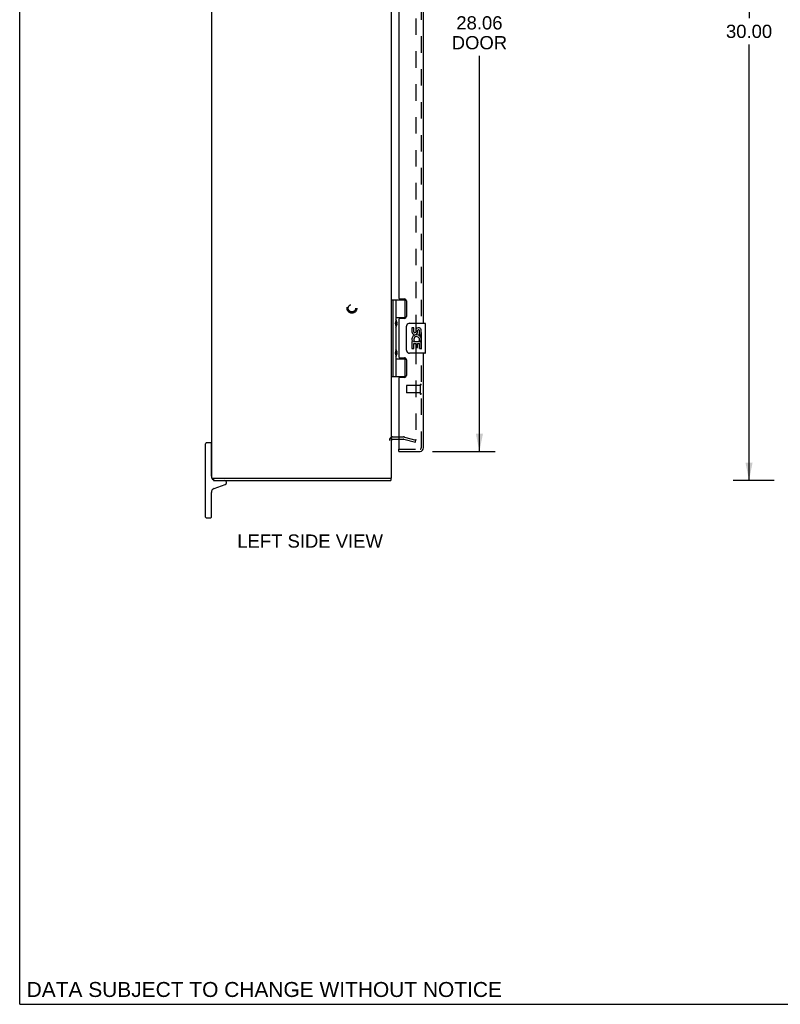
# Model space of a CAD drawing. Header units: inches. Extents: x 0 to 100, y 0 to 65.
# Tile 1 of 5: x 0 to 25, y 0 to 33. Entities that reach past the tile are written whole.
import ezdxf

# ---------------------------------------------------------------- set-up
doc = ezdxf.new("R2010")
doc.units = ezdxf.units.IN
doc.header["$LTSCALE"] = 5.5
doc.header["$MEASUREMENT"] = 0
doc.linetypes.add('HIDDEN', pattern=[0.2, 0.1, -0.1])
doc.layers.get('0').update_dxf_attribs({"linetype": 'CONTINUOUS'})
for name, color, linetype in [('DEFAULT_2', 8, 'HIDDEN'), ('DIMENSIONS', 7, 'CONTINUOUS'), ('DOOR_ASSEMBLY', 7, 'CONTINUOUS')]:
    doc.layers.add(name, color=color, linetype=linetype)
doc.styles.get("Standard").update_dxf_attribs({"font": 'arial.ttf'})
doc.dimstyles.new('DIMSTYLE_1', dxfattribs={"dimtxt": 0.441176, "dimasz": 0.588235, "dimexe": 0.09, "dimexo": 0.07, "dimgap": 0.0375, "dimtad": 0, "dimtih": 1, "dimtoh": 1, "dimzin": 4, "dimdsep": 46, "dimtxsty": 'Standard', "dimblk": '_FILLED', "dimblk1": '_FILLED', "dimblk2": '_FILLED', "dimcen": 0.09, "dimadec": 3, "dimazin": 1, "dimtfac": 1, "dimtdec": 3, "dimtofl": 0, "dimtmove": 0, "dimatfit": 3, "dimldrblk": '_FILLED', "dimfxl": 0, "dimtolj": 1, "dimtzin": 4, "dimarcsym": 0})

# ---------------------------------------------------------------- blocks, each defined once
blk = doc.blocks.new('_FILLED')
at = {"color": 0, "linetype": 'ByBlock'}
blk.add_solid([(0, 0), (-1, 0.2), (-1, -0.2)], dxfattribs=at)
blk = doc.blocks.new('*D5')
at = {"layer": 'DIMENSIONS', "color": 2, "linetype": 'Continuous'}
for p, q in [((13.781, 46.535), (15.879, 46.535)), ((15.35, 46.535), (15.35, 33.228)), ((15.35, 18.472), (15.35, 31.684)), ((13.781, 18.472), (15.879, 18.472))]:
    blk.add_line(p, q, dxfattribs=at)
at = {"layer": 'DIMENSIONS', "color": 2, "linetype": 'Continuous', "xscale": 0.5882352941, "yscale": 0.5882352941, "zscale": 0.5882352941}
for p, rotation in [((15.35, 46.535), 90), ((15.35, 18.472), 270)]:
    blk.add_blockref('_FILLED', p, dxfattribs=dict(at, rotation=rotation))
at = {"layer": 'DIMENSIONS', "color": 2, "linetype": 'Continuous', "insert": (15.35, 33.007), "char_height": 0.4412, "width": 1.84671, "attachment_point": 2, "line_spacing_factor": 0.9}
blk.add_mtext('28.06\\PDOOR', dxfattribs=at)
blk = doc.blocks.new('*D9')
at = {"layer": 'DIMENSIONS', "color": 2, "linetype": 'Continuous'}
for p, q in [((25.188, 47.503), (23.825, 47.503)), ((24.354, 47.503), (24.354, 32.945)), ((24.354, 17.503), (24.354, 32.062)), ((25.188, 17.503), (23.825, 17.503))]:
    blk.add_line(p, q, dxfattribs=at)
at = {"layer": 'DIMENSIONS', "color": 2, "linetype": 'Continuous', "xscale": 0.5882352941, "yscale": 0.5882352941, "zscale": 0.5882352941}
for p, rotation in [((24.354, 47.503), 90), ((24.354, 17.503), 270)]:
    blk.add_blockref('_FILLED', p, dxfattribs=dict(at, rotation=rotation))
at = {"layer": 'DIMENSIONS', "color": 2, "linetype": 'Continuous', "insert": (24.354, 32.724), "char_height": 0.4412, "width": 1.54166, "attachment_point": 2, "line_spacing_factor": 0.9}
blk.add_mtext('30.00', dxfattribs=at)

msp = doc.modelspace()

# ---------------------------------------------------------------- linework, layer by layer
at = {"color": 7, "linetype": 'Continuous'}
for p, q in [((0, 0), (0, 64.706)), ((6.378, 18.753), (6.228, 18.753)), ((6.203, 16.278), (6.203, 18.728)), ((6.403, 17.643), (6.403, 18.728)), ((6.403, 18.548), (6.418, 18.548)), ((6.403, 17.958), (6.418, 17.958)), ((6.421, 17.578), (6.525, 17.578)), ((6.471, 17.578), (6.471, 17.503)), ((6.903, 17.425), (6.903, 17.443)), ((12.306, 17.578), (12.418, 17.578)), ((12.395, 17.578), (12.395, 17.503)), ((6.495, 17.235), (6.864, 17.369)), ((6.403, 16.278), (6.403, 17.103)), ((6.228, 16.253), (6.378, 16.253)), ((0, 0), (100, 0))]:
    msp.add_line(p, q, dxfattribs=at)
at = {"color": 3, "linetype": 'Continuous'}
for p, q in [((6.418, 17.578), (6.418, 47.428)), ((12.418, 17.578), (12.418, 47.428)), ((12.46, 18.878), (12.661, 18.878)), ((6.418, 17.578), (6.421, 17.578)), ((6.471, 17.503), (12.395, 17.503)), ((6.528, 17.578), (12.306, 17.578))]:
    msp.add_line(p, q, dxfattribs=at)
at = {"color": 7, "linetype": 'Continuous'}
for centre, radius, start, end in [((6.228, 18.728), 0.025, 90, 180), ((6.378, 18.728), 0.025, 0, 90), ((6.543, 17.643), 0.14, 180, 206.6756), ((6.543, 17.643), 0.14, 207.9651, 239.0195), ((6.843, 17.443), 0.06, 360, 90), ((6.543, 17.103), 0.14, 110, 180), ((6.843, 17.425), 0.06, 290, 360), ((6.228, 16.278), 0.025, 180, 270), ((6.378, 16.278), 0.025, 270, 360)]:
    msp.add_arc(centre, radius, start, end, dxfattribs=at)
at = {"color": 3, "linetype": 'Continuous'}
msp.add_arc((12.46, 18.836), 0.042, 90, 180, dxfattribs=at)
at = {"layer": 'DEFAULT_2', "color": 8, "linetype": 'HIDDEN'}
for p, q in [((13.231, 46.137), (13.231, 18.87)), ((12.46, 18.953), (12.819, 18.953)), ((12.661, 18.878), (12.819, 18.878)), ((12.825, 18.877), (13.212, 18.774)), ((12.845, 18.95), (13.231, 18.846)), ((13.212, 18.774), (13.231, 18.846))]:
    msp.add_line(p, q, dxfattribs=at)
for points in [[(13.216, 18.855), (13.216, 18.855), (13.214, 18.855), (13.213, 18.855)], [(13.231, 18.87), (13.231, 18.868), (13.231, 18.867), (13.23, 18.865), (13.23, 18.864), (13.229, 18.862), (13.228, 18.861), (13.227, 18.86), (13.226, 18.859), (13.225, 18.858), (13.224, 18.857), (13.223, 18.856), (13.222, 18.856), (13.22, 18.855), (13.219, 18.855), (13.217, 18.855), (13.216, 18.855)]]:
    msp.add_lwpolyline(points, dxfattribs=at)
for radius in [0.164, 0.124]:
    msp.add_circle((11.093, 23.253), radius, dxfattribs=at)
for centre, radius, start, end in [((12.46, 18.836), 0.117, 90, 180), ((12.819, 18.853), 0.1, 75, 90), ((12.819, 18.853), 0.025, 75, 90)]:
    msp.add_arc(centre, radius, start, end, dxfattribs=at)
at = {"layer": 'DOOR_ASSEMBLY', "color": 8, "linetype": 'HIDDEN'}
for p, q in [((13.411, 18.589), (13.411, 46.418)), ((12.911, 20.661), (12.911, 20.433)), ((13.368, 20.671), (12.921, 20.671)), ((13.368, 20.423), (12.921, 20.423)), ((13.368, 20.689), (13.368, 20.405)), ((12.661, 18.547), (13.369, 18.547))]:
    msp.add_line(p, q, dxfattribs=at)
at = {"layer": 'DOOR_ASSEMBLY', "color": 3, "linetype": 'Continuous'}
for p, q in [((13.486, 22.753), (13.486, 42.253)), ((12.661, 41.412), (12.661, 23.595)), ((12.692, 23.564), (12.848, 23.564)), ((12.911, 23.501), (12.911, 22.974)), ((12.661, 22.88), (12.661, 21.627)), ((12.848, 22.911), (12.692, 22.911)), ((13.486, 18.589), (13.486, 21.753)), ((12.692, 21.596), (12.848, 21.596)), ((12.911, 21.533), (12.911, 21.006)), ((12.661, 20.912), (12.661, 18.547)), ((12.848, 20.943), (12.692, 20.943)), ((12.661, 18.472), (13.369, 18.472))]:
    msp.add_line(p, q, dxfattribs=at)
at = {"layer": 'DOOR_ASSEMBLY', "color": 7, "linetype": 'Continuous'}
for p, q in [((12.418, 23.533), (12.903, 23.533)), ((12.457, 23.533), (12.457, 20.974)), ((12.556, 23.533), (12.556, 22.845)), ((12.876, 22.942), (12.876, 23.533)), ((12.556, 22.942), (12.903, 22.942)), ((12.573, 22.675), (12.573, 22.815)), ((12.845, 22.933), (12.897, 22.933)), ((12.845, 22.933), (12.845, 22.911)), ((13.021, 22.753), (13.531, 22.753)), ((13.546, 21.768), (13.546, 22.738)), ((12.556, 22.645), (12.556, 21.861)), ((12.921, 21.853), (12.921, 22.653)), ((13.159, 22.599), (13.097, 22.599)), ((13.097, 22.599), (13.097, 22.463)), ((13.159, 22.463), (13.159, 22.599)), ((13.225, 22.525), (13.225, 22.456)), ((13.285, 22.463), (13.285, 22.505)), ((13.348, 22.368), (13.348, 22.505)), ((13.348, 22.368), (13.409, 22.368)), ((13.409, 22.368), (13.409, 22.525)), ((13.115, 22.138), (13.097, 22.138)), ((13.097, 22.138), (13.097, 21.907)), ((13.149, 22.138), (13.177, 22.157)), ((13.149, 22.138), (13.409, 22.138)), ((13.159, 22.075), (13.225, 22.075)), ((13.159, 21.907), (13.159, 22.075)), ((13.225, 22.075), (13.225, 21.939)), ((13.285, 22.075), (13.348, 22.075)), ((13.285, 21.939), (13.285, 22.075)), ((13.34, 22.174), (13.398, 22.149)), ((13.348, 21.907), (13.348, 22.075)), ((13.409, 22.185), (13.409, 22.238)), ((13.409, 21.907), (13.409, 22.138)), ((12.573, 21.691), (12.573, 21.831)), ((13.531, 21.753), (13.021, 21.753)), ((13.097, 21.907), (13.159, 21.907)), ((13.225, 21.939), (13.285, 21.939)), ((13.348, 21.907), (13.409, 21.907)), ((12.556, 21.661), (12.556, 20.974)), ((12.556, 21.564), (12.903, 21.564)), ((12.845, 21.596), (12.845, 21.573)), ((12.897, 21.573), (12.845, 21.573)), ((12.876, 20.974), (12.876, 21.564)), ((12.418, 20.974), (12.903, 20.974)), ((12.661, 18.472), (12.661, 18.547))]:
    msp.add_line(p, q, dxfattribs=at)
for points in [[(12.556, 22.889), (12.557, 22.881), (12.559, 22.871), (12.562, 22.861), (12.566, 22.85), (12.571, 22.838), (12.575, 22.826), (12.58, 22.814), (12.585, 22.803), (12.589, 22.791), (12.593, 22.78), (12.596, 22.768), (12.598, 22.757), (12.599, 22.745), (12.598, 22.734), (12.596, 22.722), (12.593, 22.711), (12.589, 22.699), (12.585, 22.688), (12.58, 22.676), (12.575, 22.664), (12.571, 22.652), (12.566, 22.641), (12.562, 22.63), (12.559, 22.619), (12.557, 22.61), (12.556, 22.601)], [(12.921, 22.653), (12.922, 22.66), (12.922, 22.666), (12.923, 22.672), (12.924, 22.678), (12.926, 22.684), (12.928, 22.689)], [(12.556, 21.905), (12.557, 21.897), (12.559, 21.887), (12.562, 21.877), (12.566, 21.866), (12.571, 21.854), (12.575, 21.842), (12.58, 21.83), (12.585, 21.819), (12.589, 21.807), (12.593, 21.796), (12.596, 21.784), (12.598, 21.773), (12.599, 21.761), (12.598, 21.75), (12.596, 21.738), (12.593, 21.727), (12.589, 21.715), (12.585, 21.704), (12.58, 21.692), (12.575, 21.68), (12.571, 21.668), (12.566, 21.657), (12.562, 21.646), (12.559, 21.635), (12.557, 21.626), (12.556, 21.617)], [(12.928, 21.817), (12.926, 21.823), (12.924, 21.829), (12.923, 21.835), (12.922, 21.841), (12.922, 21.847), (12.921, 21.853)]]:
    msp.add_lwpolyline(points, dxfattribs=at)
at = {"layer": 'DOOR_ASSEMBLY', "color": 3, "linetype": 'Continuous'}
for centre, radius, start, end in [((12.692, 23.595), 0.031, 180, 270), ((12.848, 23.501), 0.063, 0, 90), ((12.692, 22.88), 0.031, 90, 180), ((12.848, 22.974), 0.063, 270, 360), ((12.692, 21.627), 0.031, 180, 270), ((12.848, 21.533), 0.063, 0, 90), ((12.692, 20.912), 0.031, 90, 180), ((12.848, 21.006), 0.063, 270, 360), ((13.369, 18.589), 0.117, 270, 360)]:
    msp.add_arc(centre, radius, start, end, dxfattribs=at)
at = {"layer": 'DOOR_ASSEMBLY', "color": 7, "linetype": 'Continuous'}
for centre, radius, start, end in [((12.483, 22.815), 0.09, 0, 35.1877), ((13.021, 22.653), 0.1, 90, 158.8004), ((13.531, 22.738), 0.015, 0, 90), ((12.483, 22.675), 0.09, 324.8123, 360), ((13.191, 22.463), 0.0943, 180, 360), ((13.254, 22.211), 0.157, 9.7031, 161.8791), ((13.191, 22.463), 0.0314, 180, 261.2295), ((13.19, 22.468), 0.0362, 263.4285, 341.7628), ((13.317, 22.505), 0.0943, 71.7267, 167.4338), ((13.317, 22.505), 0.0314, 0, 180.0485), ((13.317, 22.505), 0.0943, 12.5402, 71.701), ((13.251, 22.211), 0.154, 161.4199, 206.1963), ((13.254, 22.211), 0.157, 205.737, 207.8532), ((13.254, 22.211), 0.0943, 336.5966, 215.1122), ((13.254, 22.211), 0.157, 336.5966, 350.2969), ((12.483, 21.831), 0.09, 0, 35.1877), ((13.021, 21.853), 0.1, 201.205, 270), ((13.531, 21.768), 0.015, 270, 360), ((12.483, 21.691), 0.09, 324.8123, 360)]:
    msp.add_arc(centre, radius, start, end, dxfattribs=at)
at = {"layer": 'DOOR_ASSEMBLY', "color": 8, "linetype": 'HIDDEN'}
for centre, radius, start, end in [((12.921, 20.661), 0.01, 90, 180), ((12.921, 20.433), 0.01, 180, 270), ((13.39, 20.689), 0.0215, 0, 180), ((13.39, 20.405), 0.0215, 180, 360), ((13.369, 18.589), 0.042, 270, 360)]:
    msp.add_arc(centre, radius, start, end, dxfattribs=at)
at = {"layer": 'DOOR_ASSEMBLY', "color": 7, "linetype": 'Continuous'}
for centre in [(12.645, 22.745), (12.645, 21.761)]:
    msp.add_ellipse(centre, major_axis=(0, 0.188), ratio=0.5625, start_param=1.007189, end_param=2.134404, dxfattribs=at)

# ---------------------------------------------------------------- texts
at = {"layer": 'DIMENSIONS', "color": 2, "linetype": 'Continuous', "attachment_point": 2, "line_spacing_factor": 0.9}
for s, insert, char_height, width in [('LEFT SIDE VIEW', (9.697, 15.696), 0.44118, 4.8513), ('DATA SUBJECT TO CHANGE WITHOUT NOTICE', (8.167, 0.745), 0.5, 15.84015)]:
    msp.add_mtext(s, dxfattribs=dict(at, insert=insert, char_height=char_height, width=width))

# ---------------------------------------------------------------- dimensions: what is measured, and where the dimension line sits
at = {"layer": 'DIMENSIONS', "color": 2, "linetype": 'Continuous'}
dim = msp.add_linear_dim(base=(24.354, 17.503), p1=(25.258, 47.503), p2=(25.258, 17.503), angle=270, dimstyle='DIMSTYLE_1', dxfattribs=at)
dim.commit()
dim.dimension.update_dxf_attribs({"geometry": '*D9', "text_midpoint": (24.353, 32.501), "dimtype": 160})
dim = msp.add_linear_dim(base=(15.35, 18.472), p1=(13.711, 46.535), p2=(13.711, 18.472), angle=270, text='<>\\PDOOR', dimstyle='DIMSTYLE_1', dxfattribs=at)
dim.commit()
dim.dimension.update_dxf_attribs({"geometry": '*D5', "text_midpoint": (15.35, 32.456), "dimtype": 160})

doc.saveas('drawing.dxf')
